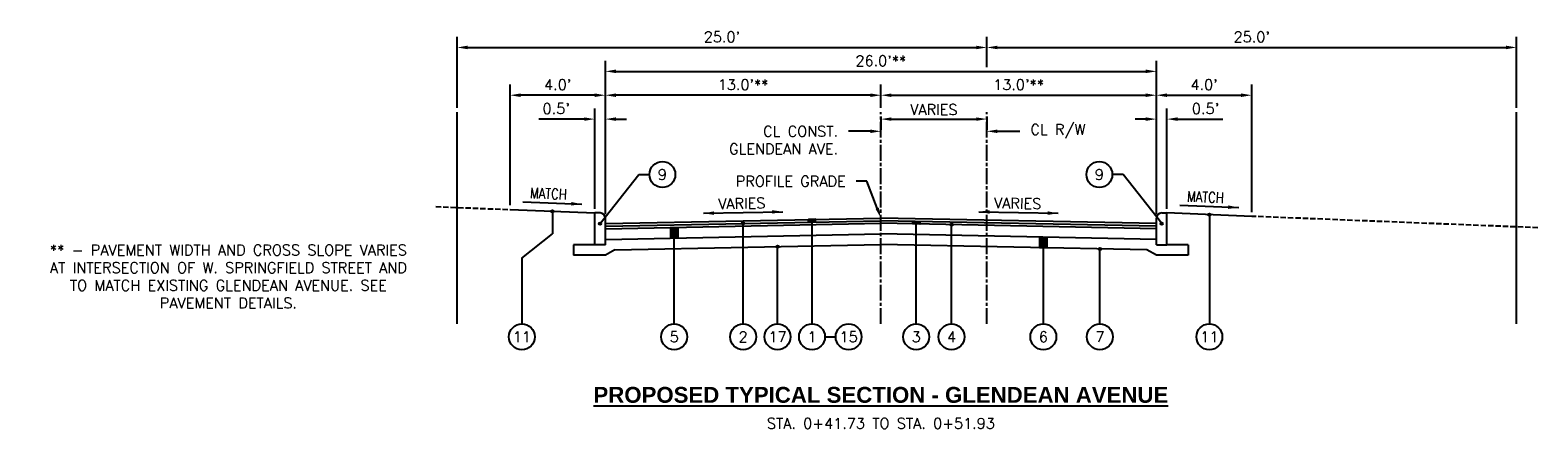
# Model space of a CAD drawing. Extents: x 1490311 to 1490501, y 656428 to 657058.
# Tile 8 of 15: x 1490330 to 1490401, y 656702 to 656720. Entities that reach past the tile are written whole.
import ezdxf
from ezdxf import colors
from ezdxf.entities.mleader import LeaderData, LeaderLine
from ezdxf.enums import TextEntityAlignment as Align
from ezdxf.math import Vec2, Vec3

# ---------------------------------------------------------------- set-up
doc = ezdxf.new("R2010")
doc.units = 0
doc.header["$MEASUREMENT"] = 0
doc.header["$PDMODE"] = 34
doc.header["$PDSIZE"] = 0.004
for name, pattern in [('B', [0.3, 0.25, -0.05]), ('E', [1, 0.75, -0.05, 0.15, -0.05]), ('rowex', [0])]:
    doc.linetypes.add(name, pattern=pattern)
for name, color, linetype in [('CENTERLINE', 180, 'E'), ('E-GROUND', 82, 'B'), ('E-ROFW-EX', 6, 'rowex'), ('P-CURB', 6, 'Continuous'), ('P-GROUND', 3, 'Continuous'), ('P-LABEL', 7, 'Continuous'), ('P-PAVEMENT', 6, 'Continuous')]:
    doc.layers.add(name, color=color, linetype=linetype)
doc.styles.add('SOLID', font='arialbd.ttf')
doc.styles.get("Standard").update_dxf_attribs({"font": 'simplex.shx'})
doc.dimstyles.new('COEC', dxfattribs={"dimscale": 13.9, "dimtxt": 0.18, "dimasz": 0.18, "dimexe": 0.18, "dimexo": 0.0625, "dimgap": 0.09, "dimtad": 1, "dimzin": 0, "dimdsep": 46, "dimtxsty": 'Standard', "dimcen": 0.09, "dimclrd": 256, "dimclre": 256, "dimclrt": 256, "dimaunit": 1, "dimadec": 4, "dimazin": 0, "dimtfac": 1, "dimtofl": 0, "dimtmove": 0, "dimatfit": 3, "dimfxl": 1, "dimtolj": 1, "dimtzin": 0, "dimlwd": -1, "dimlwe": -1, "dimarcsym": 0})

# ---------------------------------------------------------------- blocks, each defined once
blk = doc.blocks.new('*D419')
at = {"layer": 'Defpoints', "color": 0, "transparency": 16777216}
for p in [(1490356.783, 656717.382), (1490369.783, 656716.582), (1490356.783, 656711.572)]:
    blk.add_point(p, dxfattribs=at)
at = {"layer": 'P-LABEL', "transparency": 16777216}
for p, q in [((1490356.783, 656711.772), (1490356.783, 656717.882)), ((1490369.783, 656716.782), (1490369.783, 656717.882)), ((1490369.283, 656717.382), (1490357.283, 656717.382))]:
    blk.add_line(p, q, dxfattribs=at)
for points in [[(1490357.283, 656717.465), (1490357.283, 656717.298), (1490356.783, 656717.382)], [(1490369.283, 656717.465), (1490369.283, 656717.298), (1490369.783, 656717.382)]]:
    blk.add_solid(points, dxfattribs=at)
at = {"layer": 'P-LABEL', "transparency": 16777216, "insert": (1490363.283, 656717.879), "char_height": 0.5, "attachment_point": 5}
blk.add_mtext("\\A1;13.0'**", dxfattribs=at)
blk = doc.blocks.new('*D420')
at = {"layer": 'Defpoints', "color": 0, "transparency": 16777216}
for p in [(1490382.783, 656717.382), (1490369.783, 656716.582), (1490382.783, 656711.572)]:
    blk.add_point(p, dxfattribs=at)
at = {"layer": 'P-LABEL', "transparency": 16777216}
for p, q in [((1490369.783, 656716.782), (1490369.783, 656717.882)), ((1490382.783, 656711.772), (1490382.783, 656717.882)), ((1490370.283, 656717.382), (1490382.283, 656717.382))]:
    blk.add_line(p, q, dxfattribs=at)
for points in [[(1490370.283, 656717.465), (1490370.283, 656717.298), (1490369.783, 656717.382)], [(1490382.283, 656717.465), (1490382.283, 656717.298), (1490382.783, 656717.382)]]:
    blk.add_solid(points, dxfattribs=at)
at = {"layer": 'P-LABEL', "transparency": 16777216, "insert": (1490376.283, 656717.879), "char_height": 0.5, "attachment_point": 5}
blk.add_mtext("\\A1;13.0'**", dxfattribs=at)
blk = doc.blocks.new('*D421')
at = {"layer": 'Defpoints', "color": 0, "transparency": 16777216}
for p in [(1490382.783, 656718.509), (1490356.783, 656711.572), (1490382.783, 656711.572)]:
    blk.add_point(p, dxfattribs=at)
at = {"layer": 'P-LABEL', "transparency": 16777216}
for p, q in [((1490356.783, 656711.772), (1490356.783, 656719.009)), ((1490357.283, 656718.509), (1490382.283, 656718.509)), ((1490382.783, 656711.772), (1490382.783, 656719.009))]:
    blk.add_line(p, q, dxfattribs=at)
for points in [[(1490357.283, 656718.593), (1490357.283, 656718.426), (1490356.783, 656718.509)], [(1490382.283, 656718.593), (1490382.283, 656718.426), (1490382.783, 656718.509)]]:
    blk.add_solid(points, dxfattribs=at)
at = {"layer": 'P-LABEL', "transparency": 16777216, "insert": (1490369.783, 656719.007), "char_height": 0.5, "attachment_point": 5}
blk.add_mtext("\\A1;26.0'**", dxfattribs=at)
blk = doc.blocks.new('*D422')
at = {"layer": 'Defpoints', "color": 0, "transparency": 16777216}
for p in [(1490356.783, 656716.254), (1490356.283, 656711.822), (1490356.783, 656711.572)]:
    blk.add_point(p, dxfattribs=at)
at = {"layer": 'P-LABEL', "transparency": 16777216}
for p, q in [((1490356.283, 656712.022), (1490356.283, 656716.754)), ((1490356.783, 656711.772), (1490356.783, 656716.754)), ((1490355.783, 656716.254), (1490353.645, 656716.254)), ((1490357.283, 656716.254), (1490357.783, 656716.254))]:
    blk.add_line(p, q, dxfattribs=at)
for points in [[(1490355.783, 656716.337), (1490355.783, 656716.171), (1490356.283, 656716.254)], [(1490357.283, 656716.337), (1490357.283, 656716.171), (1490356.783, 656716.254)]]:
    blk.add_solid(points, dxfattribs=at)
at = {"layer": 'P-LABEL', "transparency": 16777216, "insert": (1490354.464, 656716.751), "char_height": 0.5, "attachment_point": 5}
blk.add_mtext("\\A1;0.5'", dxfattribs=at)
blk = doc.blocks.new('*D423')
at = {"layer": 'Defpoints', "color": 0, "transparency": 16777216}
for p in [(1490382.783, 656716.254), (1490382.783, 656711.572), (1490383.283, 656711.822)]:
    blk.add_point(p, dxfattribs=at)
at = {"layer": 'P-LABEL', "transparency": 16777216}
for p, q in [((1490382.783, 656711.772), (1490382.783, 656716.754)), ((1490383.283, 656712.022), (1490383.283, 656716.754)), ((1490382.283, 656716.254), (1490381.783, 656716.254)), ((1490383.783, 656716.254), (1490385.921, 656716.254))]:
    blk.add_line(p, q, dxfattribs=at)
for points in [[(1490382.283, 656716.337), (1490382.283, 656716.171), (1490382.783, 656716.254)], [(1490383.783, 656716.337), (1490383.783, 656716.171), (1490383.283, 656716.254)]]:
    blk.add_solid(points, dxfattribs=at)
at = {"layer": 'P-LABEL', "transparency": 16777216, "insert": (1490385.102, 656716.751), "char_height": 0.5, "attachment_point": 5}
blk.add_mtext("\\A1;0.5'", dxfattribs=at)
blk = doc.blocks.new('*D424')
at = {"layer": 'Defpoints', "color": 0, "transparency": 16777216}
for p in [(1490352.283, 656717.382), (1490356.783, 656716.582), (1490352.283, 656711.982)]:
    blk.add_point(p, dxfattribs=at)
at = {"layer": 'P-LABEL', "transparency": 16777216}
for p, q in [((1490352.283, 656712.182), (1490352.283, 656717.882)), ((1490356.783, 656716.782), (1490356.783, 656717.882)), ((1490356.283, 656717.382), (1490352.783, 656717.382))]:
    blk.add_line(p, q, dxfattribs=at)
for points in [[(1490352.783, 656717.465), (1490352.783, 656717.298), (1490352.283, 656717.382)], [(1490356.283, 656717.465), (1490356.283, 656717.298), (1490356.783, 656717.382)]]:
    blk.add_solid(points, dxfattribs=at)
at = {"layer": 'P-LABEL', "transparency": 16777216, "insert": (1490354.533, 656717.879), "char_height": 0.5, "attachment_point": 5}
blk.add_mtext("\\A1;4.0'", dxfattribs=at)
blk = doc.blocks.new('*D425')
at = {"layer": 'Defpoints', "color": 0, "transparency": 16777216}
for p in [(1490387.283, 656717.382), (1490382.783, 656716.582), (1490387.283, 656711.662)]:
    blk.add_point(p, dxfattribs=at)
at = {"layer": 'P-LABEL', "transparency": 16777216}
for p, q in [((1490382.783, 656716.782), (1490382.783, 656717.882)), ((1490387.283, 656711.862), (1490387.283, 656717.882)), ((1490383.283, 656717.382), (1490386.783, 656717.382))]:
    blk.add_line(p, q, dxfattribs=at)
for points in [[(1490383.283, 656717.465), (1490383.283, 656717.298), (1490382.783, 656717.382)], [(1490386.783, 656717.465), (1490386.783, 656717.298), (1490387.283, 656717.382)]]:
    blk.add_solid(points, dxfattribs=at)
at = {"layer": 'P-LABEL', "transparency": 16777216, "insert": (1490385.033, 656717.879), "char_height": 0.5, "attachment_point": 5}
blk.add_mtext("\\A1;4.0'", dxfattribs=at)
blk = doc.blocks.new('*D426')
at = {"layer": 'Defpoints', "color": 0, "transparency": 16777216}
for p in [(1490399.783, 656719.637), (1490374.783, 656718.509), (1490399.783, 656716.582)]:
    blk.add_point(p, dxfattribs=at)
at = {"layer": 'P-LABEL', "transparency": 16777216}
for p, q in [((1490374.783, 656718.709), (1490374.783, 656720.137)), ((1490399.783, 656716.782), (1490399.783, 656720.137)), ((1490375.283, 656719.637), (1490399.283, 656719.637))]:
    blk.add_line(p, q, dxfattribs=at)
for points in [[(1490375.283, 656719.721), (1490375.283, 656719.554), (1490374.783, 656719.637)], [(1490399.283, 656719.721), (1490399.283, 656719.554), (1490399.783, 656719.637)]]:
    blk.add_solid(points, dxfattribs=at)
at = {"layer": 'P-LABEL', "transparency": 16777216, "insert": (1490387.283, 656720.135), "char_height": 0.5, "attachment_point": 5}
blk.add_mtext("\\A1;25.0'", dxfattribs=at)
blk = doc.blocks.new('*D427')
at = {"layer": 'Defpoints', "color": 0, "transparency": 16777216}
for p in [(1490374.783, 656719.637), (1490374.783, 656718.509), (1490349.783, 656716.582)]:
    blk.add_point(p, dxfattribs=at)
at = {"layer": 'P-LABEL', "transparency": 16777216}
for p, q in [((1490349.783, 656716.782), (1490349.783, 656720.137)), ((1490374.783, 656718.709), (1490374.783, 656720.137)), ((1490350.283, 656719.637), (1490374.283, 656719.637))]:
    blk.add_line(p, q, dxfattribs=at)
for points in [[(1490350.283, 656719.721), (1490350.283, 656719.554), (1490349.783, 656719.637)], [(1490374.283, 656719.721), (1490374.283, 656719.554), (1490374.783, 656719.637)]]:
    blk.add_solid(points, dxfattribs=at)
at = {"layer": 'P-LABEL', "transparency": 16777216, "insert": (1490362.283, 656720.135), "char_height": 0.5, "attachment_point": 5}
blk.add_mtext("\\A1;25.0'", dxfattribs=at)
blk = doc.blocks.new('*D428')
at = {"layer": 'Defpoints', "color": 0, "transparency": 16777216}
for p in [(1490369.783, 656716.582), (1490374.783, 656716.582), (1490374.783, 656716.254)]:
    blk.add_point(p, dxfattribs=at)
at = {"layer": 'P-LABEL', "transparency": 16777216}
for p, q in [((1490369.783, 656716.382), (1490369.783, 656715.754)), ((1490374.783, 656716.382), (1490374.783, 656715.754)), ((1490370.283, 656716.254), (1490374.283, 656716.254))]:
    blk.add_line(p, q, dxfattribs=at)
for points in [[(1490370.283, 656716.337), (1490370.283, 656716.171), (1490369.783, 656716.254)], [(1490374.283, 656716.337), (1490374.283, 656716.171), (1490374.783, 656716.254)]]:
    blk.add_solid(points, dxfattribs=at)
at = {"layer": 'P-LABEL', "transparency": 16777216, "insert": (1490372.283, 656716.704), "char_height": 0.5, "attachment_point": 5}
blk.add_mtext('\\A1;VARIES', dxfattribs=at)

msp = doc.modelspace()

# ---------------------------------------------------------------- hatches: boundary and pattern name
at = {"layer": 'P-LABEL'}
h = msp.add_hatch(color=256, dxfattribs=at)
h.dxf.hatch_style = 1
edge = h.paths.add_edge_path()
edge.add_arc((1490354.283, 656711.902), 0.055, 0, 360)
h = msp.add_hatch(color=256, dxfattribs=at)
h.dxf.hatch_style = 1
edge = h.paths.add_edge_path()
edge.add_arc((1490356.533, 656711.322), 0.055, 0, 360)
h = msp.add_hatch(color=256, dxfattribs=at)
h.dxf.hatch_style = 1
edge = h.paths.add_edge_path()
edge.add_arc((1490363.283, 656711.327), 0.055, 0, 360)
h = msp.add_hatch(color=256, dxfattribs=at)
h.dxf.hatch_style = 1
h.paths.add_polyline_path([(1490366.366, 656711.389), (1490366.699, 656711.396), (1490366.699, 656711.521), (1490366.366, 656711.514)])
h = msp.add_hatch(color=256, dxfattribs=at)
h.dxf.hatch_style = 1
h.paths.add_polyline_path([(1490371.283, 656711.427), (1490371.616, 656711.421), (1490371.616, 656711.296), (1490371.283, 656711.302)])
h = msp.add_hatch(color=256, dxfattribs=at)
h.dxf.hatch_style = 1
edge = h.paths.add_edge_path()
edge.add_arc((1490383.033, 656711.322), 0.055, 180, 540, ccw=False)
h = msp.add_hatch(color=256, dxfattribs=at)
h.dxf.hatch_style = 1
edge = h.paths.add_edge_path()
edge.add_arc((1490385.283, 656711.742), 0.055, 0, 360)
h = msp.add_hatch(color=256, dxfattribs=at)
h.dxf.hatch_style = 1
h.paths.add_polyline_path([(1490359.866, 656711.134), (1490360.199, 656711.141), (1490360.199, 656710.641), (1490359.866, 656710.634)])
h = msp.add_hatch(color=256, dxfattribs=at)
h.dxf.hatch_style = 1
edge = h.paths.add_edge_path()
edge.add_arc((1490373.116, 656711.266), 0.055, 0, 360)
h = msp.add_hatch(color=256, dxfattribs=at)
h.dxf.hatch_style = 1
h.paths.add_polyline_path([(1490377.283, 656710.682), (1490377.616, 656710.676), (1490377.616, 656710.176), (1490377.283, 656710.182)])
h = msp.add_hatch(color=256, dxfattribs=at)
h.dxf.hatch_style = 1
edge = h.paths.add_edge_path()
edge.add_arc((1490364.908, 656710.235), 0.055, 0, 360)
h = msp.add_hatch(color=256, dxfattribs=at)
h.dxf.hatch_style = 1
edge = h.paths.add_edge_path()
edge.add_arc((1490380.116, 656710.126), 0.055, 0, 360)

# ---------------------------------------------------------------- linework, layer by layer
at = {"layer": 'CENTERLINE', "flags": 128}
for points in [[(1490369.783, 656706.582), (1490369.783, 656716.582)], [(1490374.783, 656706.582), (1490374.783, 656716.582)]]:
    msp.add_lwpolyline(points, dxfattribs=at)
at = {"layer": 'E-GROUND', "flags": 128}
for points in [[(1490348.783, 656712.122), (1490352.283, 656711.982)], [(1490400.783, 656711.122), (1490387.283, 656711.662)]]:
    msp.add_lwpolyline(points, dxfattribs=at)
at = {"layer": 'E-ROFW-EX', "flags": 128}
for points in [[(1490349.783, 656706.582), (1490349.783, 656716.582)], [(1490399.783, 656706.582), (1490399.783, 656716.582)]]:
    msp.add_lwpolyline(points, dxfattribs=at)
at = {"layer": 'P-CURB', "flags": 128}
for points in [[(1490356.533, 656711.822), (1490356.283, 656711.822)], [(1490356.283, 656710.322), (1490356.283, 656711.822)], [(1490356.783, 656710.322), (1490356.783, 656711.572)], [(1490382.783, 656710.322), (1490382.783, 656711.572)], [(1490383.033, 656711.822), (1490383.283, 656711.822)], [(1490383.283, 656710.322), (1490383.283, 656711.822)], [(1490356.783, 656710.322), (1490356.283, 656710.322)], [(1490382.783, 656710.322), (1490383.283, 656710.322)]]:
    msp.add_lwpolyline(points, dxfattribs=at)
at = {"layer": 'P-CURB'}
for centre, start, end in [((1490356.533, 656711.572), 0, 90), ((1490383.033, 656711.572), 90, 180)]:
    msp.add_arc(centre, 0.25, start, end, dxfattribs=at)
at = {"layer": 'P-GROUND', "flags": 128}
for points in [[(1490352.283, 656711.982), (1490356.283, 656711.822)], [(1490387.283, 656711.662), (1490383.283, 656711.822)]]:
    msp.add_lwpolyline(points, dxfattribs=at)
at = {"layer": 'P-LABEL', "flags": 128}
for points in [[(1490356.533, 656711.322), (1490358.356, 656713.635)], [(1490358.356, 656713.635), (1490358.862, 656713.635)], [(1490381.21, 656713.635), (1490380.704, 656713.635)], [(1490383.033, 656711.322), (1490381.21, 656713.635)], [(1490354.283, 656711.902), (1490354.283, 656710.839)], [(1490366.366, 656711.389), (1490366.699, 656711.396), (1490366.699, 656711.521), (1490366.366, 656711.514), (1490366.366, 656711.389)], [(1490366.366, 656711.389), (1490366.366, 656711.514)], [(1490366.533, 656706.582), (1490366.533, 656711.517)], [(1490366.699, 656711.396), (1490366.699, 656711.521)], [(1490371.283, 656711.302), (1490371.283, 656711.427)], [(1490371.283, 656711.427), (1490371.616, 656711.421), (1490371.616, 656711.296), (1490371.283, 656711.302), (1490371.283, 656711.427)], [(1490371.449, 656706.582), (1490371.449, 656711.424)], [(1490371.616, 656711.296), (1490371.616, 656711.421)], [(1490385.283, 656711.742), (1490385.283, 656706.582)], [(1490352.844, 656709.681), (1490354.283, 656710.839)], [(1490359.866, 656711.134), (1490360.199, 656711.141), (1490360.199, 656710.641), (1490359.866, 656710.634), (1490359.866, 656711.134)], [(1490359.866, 656710.634), (1490359.866, 656711.134)], [(1490360.033, 656706.582), (1490360.033, 656711.137)], [(1490360.199, 656710.641), (1490360.199, 656711.141)], [(1490363.283, 656706.582), (1490363.283, 656711.327)], [(1490373.116, 656706.582), (1490373.116, 656711.266)], [(1490377.283, 656710.182), (1490377.283, 656710.682)], [(1490377.283, 656710.682), (1490377.616, 656710.676), (1490377.616, 656710.176), (1490377.283, 656710.182), (1490377.283, 656710.682)], [(1490377.449, 656706.582), (1490377.449, 656710.679)], [(1490377.616, 656710.176), (1490377.616, 656710.676)], [(1490364.908, 656706.582), (1490364.908, 656710.235)], [(1490380.116, 656706.582), (1490380.116, 656710.126)], [(1490352.844, 656709.681), (1490352.844, 656706.582)], [(1490367.144, 656705.971), (1490367.65, 656705.971)]]:
    msp.add_lwpolyline(points, dxfattribs=at)
at = {"layer": 'P-LABEL'}
for points in [[(1490352.895, 656712.348), (1490355.671, 656712.237)], [(1490383.895, 656712.188), (1490386.671, 656712.077)], [(1490361.412, 656711.805), (1490365.153, 656711.88)], [(1490374.412, 656711.88), (1490378.153, 656711.805)]]:
    msp.add_lwpolyline(points, dxfattribs=at)
for centre, radius in [((1490359.473, 656713.635), 0.611), ((1490380.092, 656713.635), 0.611), ((1490354.283, 656711.902), 0.055), ((1490356.533, 656711.322), 0.055), ((1490363.283, 656711.327), 0.055), ((1490383.033, 656711.322), 0.055), ((1490385.283, 656711.742), 0.055), ((1490373.116, 656711.266), 0.055), ((1490364.908, 656710.235), 0.055), ((1490380.116, 656710.126), 0.055), ((1490352.844, 656705.971), 0.611), ((1490360.033, 656705.971), 0.611), ((1490363.283, 656705.971), 0.611), ((1490364.908, 656705.971), 0.611), ((1490366.533, 656705.971), 0.611), ((1490368.262, 656705.971), 0.611), ((1490371.449, 656705.971), 0.611), ((1490373.116, 656705.971), 0.611), ((1490377.449, 656705.971), 0.611), ((1490380.116, 656705.971), 0.611), ((1490385.283, 656705.971), 0.611)]:
    msp.add_circle(centre, radius, dxfattribs=at)
for points in [[(1490355.168, 656712.173), (1490355.671, 656712.237), (1490355.175, 656712.34)], [(1490386.168, 656712.013), (1490386.671, 656712.077), (1490386.175, 656712.18)], [(1490361.914, 656711.731), (1490361.412, 656711.805), (1490361.911, 656711.898)], [(1490364.655, 656711.786), (1490365.153, 656711.88), (1490364.651, 656711.953)], [(1490374.911, 656711.786), (1490374.412, 656711.88), (1490374.914, 656711.953)], [(1490377.651, 656711.731), (1490378.153, 656711.805), (1490377.655, 656711.898)]]:
    msp.add_solid(points, dxfattribs=at)
at = {"layer": 'P-PAVEMENT', "flags": 128}
for points in [[(1490356.783, 656711.322), (1490369.783, 656711.582)], [(1490356.783, 656711.197), (1490369.783, 656711.457)], [(1490382.783, 656711.322), (1490369.783, 656711.582)], [(1490382.783, 656711.197), (1490369.783, 656711.457)], [(1490356.783, 656711.072), (1490369.783, 656711.332)], [(1490356.783, 656710.572), (1490356.783, 656711.322)], [(1490356.783, 656710.572), (1490369.783, 656710.832)], [(1490382.783, 656711.072), (1490369.783, 656711.332)], [(1490382.783, 656710.572), (1490369.783, 656710.832)], [(1490382.783, 656710.572), (1490382.783, 656711.322)], [(1490355.283, 656710.322), (1490355.283, 656709.822)], [(1490356.283, 656710.322), (1490355.283, 656710.322)], [(1490357.231, 656710.081), (1490356.783, 656709.822)], [(1490357.231, 656710.081), (1490369.783, 656710.332)], [(1490382.334, 656710.081), (1490369.783, 656710.332)], [(1490382.783, 656709.822), (1490382.334, 656710.081)], [(1490384.283, 656710.322), (1490383.283, 656710.322)], [(1490384.283, 656710.322), (1490384.283, 656709.822)], [(1490356.783, 656709.822), (1490355.283, 656709.822)], [(1490384.283, 656709.822), (1490382.783, 656709.822)]]:
    msp.add_lwpolyline(points, dxfattribs=at)

# ---------------------------------------------------------------- texts
at = {"layer": 'P-LABEL'}
for s, p in [('9', (1490359.473, 656713.635)), ('9', (1490380.092, 656713.635)), ('11', (1490352.844, 656705.971)), ('5', (1490360.033, 656705.971)), ('2', (1490363.283, 656705.971)), ('17', (1490364.908, 656705.971)), ('1', (1490366.533, 656705.971)), ('15', (1490368.262, 656705.971)), ('3', (1490371.449, 656705.971)), ('4', (1490373.116, 656705.971)), ('6', (1490377.449, 656705.971)), ('7', (1490380.116, 656705.971)), ('11', (1490385.283, 656705.971)), ('STA. 0+41.73 TO STA. 0+51.93', (1490369.783, 656701.884))]:
    msp.add_text(s, height=0.5, dxfattribs=at).set_placement(p, align=Align.MIDDLE_CENTER)
at = {"layer": 'P-LABEL', "width": 0.8}
for p in [(1490354.094, 656712.732), (1490385.094, 656712.572)]:
    msp.add_text('MATCH', height=0.5, rotation=357.70939, dxfattribs=at).set_placement(p, align=Align.MIDDLE_CENTER)
at = {"layer": 'P-LABEL'}
for rotation, p in [(1.14576, (1490363.219, 656712.273)), (358.85424, (1490376.236, 656712.276))]:
    msp.add_text('VARIES', height=0.5, rotation=rotation, dxfattribs=at).set_placement(p, align=Align.MIDDLE_CENTER)
at = {"layer": 'P-LABEL', "style": 'SOLID'}
msp.add_text('%%UPROPOSED TYPICAL SECTION - GLENDEAN AVENUE', height=0.75, dxfattribs=at).set_placement((1490369.783, 656703.232), align=Align.MIDDLE_CENTER)
at = {"layer": 'P-LABEL', "insert": (1490338.993, 656708.818), "char_height": 0.5, "attachment_point": 5}
msp.add_mtext_dynamic_manual_height_columns('** - PAVEMENT WIDTH AND CROSS SLOPE VARIES AT INTERSECTION OF W. SPRINGFIELD STREET AND TO MATCH EXISTING GLENDEAN AVENUE. SEE PAVEMENT DETAILS.', width=19.00161, gutter_width=2.5, heights=[0], dxfattribs=at)

# ---------------------------------------------------------------- dimensions: what is measured, and where the dimension line sits
at = {"layer": 'P-LABEL'}
for base, p1, p2, text, picture, middle in [((1490374.783, 656719.637), (1490349.783, 656716.582), (1490374.783, 656718.509), "25.0'", '*D427', (1490362.283, 656720.135)), ((1490399.783, 656719.637), (1490374.783, 656718.509), (1490399.783, 656716.582), "25.0'", '*D426', (1490387.283, 656720.135)), ((1490382.783, 656718.509), (1490356.783, 656711.572), (1490382.783, 656711.572), "26.0'**", '*D421', (1490369.783, 656719.007)), ((1490352.283, 656717.382), (1490356.783, 656716.582), (1490352.283, 656711.982), "4.0'", '*D424', (1490354.533, 656717.879)), ((1490356.783, 656717.382), (1490369.783, 656716.582), (1490356.783, 656711.572), "13.0'**", '*D419', (1490363.283, 656717.879)), ((1490382.783, 656717.382), (1490369.783, 656716.582), (1490382.783, 656711.572), "13.0'**", '*D420', (1490376.283, 656717.879)), ((1490387.283, 656717.382), (1490382.783, 656716.582), (1490387.283, 656711.662), "4.0'", '*D425', (1490385.033, 656717.879))]:
    dim = msp.add_linear_dim(base=base, p1=p1, p2=p2, text=text, dimstyle='COEC', override={"dimscale": 4, "dimtxt": 0.125, "dimasz": 0.125, "dimexe": 0.125, "dimexo": 0.05, "dimgap": 0.05}, dxfattribs=at)
    dim.commit()
    dim.dimension.update_dxf_attribs({"geometry": picture, "text_midpoint": middle})
for base, p1, p2, text, picture, middle in [((1490356.783, 656716.254), (1490356.283, 656711.822), (1490356.783, 656711.572), "0.5'", '*D422', (1490354.464, 656716.254)), ((1490374.783, 656716.254), (1490369.783, 656716.582), (1490374.783, 656716.582), 'VARIES', '*D428', (1490372.283, 656716.254))]:
    dim = msp.add_linear_dim(base=base, p1=p1, p2=p2, text=text, dimstyle='COEC', override={"dimscale": 4, "dimtxt": 0.125, "dimasz": 0.125, "dimexe": 0.125, "dimexo": 0.05, "dimgap": 0.05}, dxfattribs=at)
    dim.commit()
    dim.dimension.update_dxf_attribs({"geometry": picture, "text_midpoint": middle, "dimtype": 160})
dim = msp.add_linear_dim(base=(1490382.783, 656716.254), p1=(1490383.283, 656711.822), p2=(1490382.783, 656711.572), angle=180, text="0.5'", dimstyle='COEC', override={"dimscale": 4, "dimtxt": 0.125, "dimasz": 0.125, "dimexe": 0.125, "dimexo": 0.05, "dimgap": 0.05}, dxfattribs=at)
dim.commit()
dim.dimension.update_dxf_attribs({"geometry": '*D423', "text_midpoint": (1490385.102, 656716.254), "dimtype": 160})

# ---------------------------------------------------------------- leaders
ml = msp.add_multileader_mtext('Standard', dxfattribs=at)
ml.set_content('CL CONST.\\PGLENDEAN AVE.', color=256)
ml.set_leader_properties(color=256, linetype='ByLayer', lineweight=-1)
ml.build(insert=Vec2(0, 0))
ml.multileader.update_dxf_attribs({"dogleg_length": 0.125, "arrow_head_size": 0.5, "scale": 4})
ctx = ml.context
ctx.base_point, ctx.scale, ctx.char_height, ctx.arrow_head_size, ctx.landing_gap_size, ctx.plane_origin = Vec3(1490361.429, 656715.678), 4, 0.5, 0.5, 0.5, Vec3(1490369.783, 656715.678)
ctx.text_align_type = 2
notes = []
notes.append((ctx, [(1, (1, 1, 0), (1490368.763, 656715.678), (-1, 0), 0.5, [(0, [(1490369.783, 656715.678)], 0, [])])]))
ctx.mtext.insert, ctx.mtext.alignment, ctx.mtext.flow_direction = Vec3(1490367.763, 656715.928), 3, 5
ml = msp.add_multileader_mtext('Standard', dxfattribs=at)
ml.set_content('CL R/W', color=256)
ml.set_leader_properties(color=256, linetype='ByLayer', lineweight=-1)
ml.build(insert=Vec2(0, 0))
ml.multileader.update_dxf_attribs({"dogleg_length": 0.125, "arrow_head_size": 0.5, "scale": 4})
ctx = ml.context
ctx.base_point, ctx.scale, ctx.char_height, ctx.arrow_head_size, ctx.landing_gap_size, ctx.plane_origin = Vec3(1490376.34, 656715.678), 4, 0.5, 0.5, 0.5, Vec3(1490374.783, 656715.678)
notes.append((ctx, [(0, (1, 1, 0), (1490375.84, 656715.678), (1, 0), 0.5, [(0, [(1490374.783, 656715.678)], 0, [])])]))
ctx.mtext.insert, ctx.mtext.flow_direction = Vec3(1490376.84, 656716.012), 5
ml = msp.add_multileader_mtext('Standard', dxfattribs=at)
ml.set_content('PROFILE GRADE', color=256)
ml.set_leader_properties(color=256, linetype='ByLayer', lineweight=-1)
ml.build(insert=Vec2(0, 0))
ml.multileader.update_dxf_attribs({"dogleg_length": 0.125, "arrow_head_size": 0.5, "scale": 4})
ctx = ml.context
ctx.base_point, ctx.scale, ctx.char_height, ctx.arrow_head_size, ctx.landing_gap_size, ctx.plane_origin = Vec3(1490361.836, 656713.319), 4, 0.5, 0.5, 0.5, Vec3(1490369.783, 656711.582)
ctx.text_align_type = 2
notes.append((ctx, [(1, (1, 1, 0), (1490369.122, 656713.319), (-1, 0), 0.5, [(0, [(1490369.783, 656711.582)], 0, [])])]))
ctx.mtext.insert, ctx.mtext.alignment, ctx.mtext.flow_direction = Vec3(1490368.122, 656713.569), 3, 5
for ctx, leaders in notes:
    for number, flags, end, landing, length, lines in leaders:
        leader = LeaderData()
        leader.index, (leader.has_last_leader_line, leader.has_dogleg_vector, leader.attachment_direction) = number, flags
        leader.last_leader_point, leader.dogleg_vector, leader.dogleg_length = Vec3(end), Vec3(landing), length
        for number, points, colour, breaks in lines:
            line = LeaderLine()
            line.index, line.vertices, line.color, line.breaks = number, Vec3.list(points), colors.encode_raw_color(colour), breaks
            leader.lines.append(line)
        ctx.leaders.append(leader)

doc.saveas('drawing.dxf')
